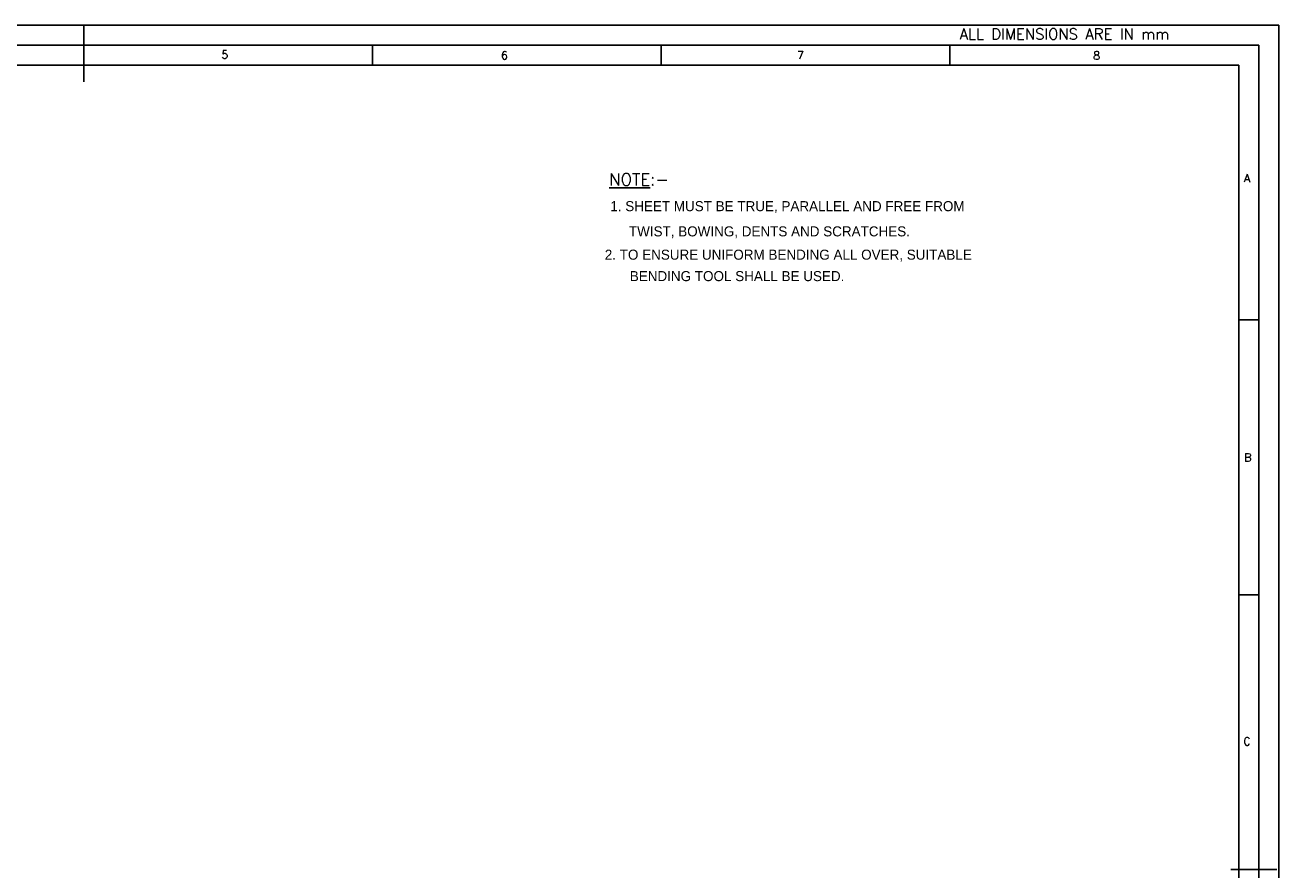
# Model space of a CAD drawing. Extents: x 9638 to 13202, y 922 to 3442.
# Tile 7 of 7: x 11332 to 13202, y 2182 to 3442. Entities that reach past the tile are written whole.
import ezdxf
from ezdxf.enums import TextEntityAlignment as Align

# ---------------------------------------------------------------- set-up
doc = ezdxf.new("R2010")
doc.units = 0
doc.header["$MEASUREMENT"] = 0
doc.layers.get('0').update_dxf_attribs({"linetype": 'CONTINUOUS'})
doc.layers.add('TEXT', color=2, linetype='CONTINUOUS')
doc.styles.add('ROMAND', font='romand')
doc.styles.add('ROMANS', font='romans')
doc.styles.add('ROMANT', font='romant')

# ---------------------------------------------------------------- blocks, each defined once
blk = doc.blocks.new('A2')
for p, q in [((594, 420), (0, 420)), ((297, 420), (297, 405.85)), ((594, 0), (594, 420)), ((589, 415), (15, 415)), ((368.75, 415), (368.75, 410)), ((440.5, 415), (440.5, 410)), ((512.25, 415), (512.25, 410)), ((589, 5), (589, 415)), ((584, 410), (95, 410)), ((584, 10), (584, 410)), ((584, 346.67), (589, 346.67)), ((584, 278.33), (589, 278.33)), ((582.06, 210), (593.47, 210))]:
    blk.add_line(p, q)
at = {"color": 7, "style": 'ROMANS', "width": 1.3}
blk.add_attdef('DRG_NO', (70.14, 412.28), '', height=3.5, rotation=180, dxfattribs=at)
at = {"style": 'ROMANS'}
for tag, p, width in [('SHTNO', (9.07, 107.77), 0.8), ('REV_NO', (9.09, 98.48), 0.8), ('DRG_NO', (9.17, 70.14), 0.9)]:
    blk.add_attdef(tag, p, '', height=2.8, rotation=90, dxfattribs=dict(at, width=width))
at = {"color": 7, "style": 'ROMANS'}
for tag, p, height in [('PRODUCT', (483.32, 73.62), 4), ('DRN_SIGN', (535.97, 58.04), 2), ('CHD_SIGN', (535.8, 52), 2), ('APP_SIGN', (535.72, 46.19), 2), ('TITLE1', (425.97, 19.61), 3.5), ('TITLE2', (425.65, 13.39), 3.5)]:
    blk.add_attdef(tag, p, '', height=height, dxfattribs=at)
for tag, height, p in [('DRN_DATE', 1.7, (562.23, 59.45)), ('CHD_DATE', 1.7, (562.13, 53.93)), ('APP_DATE', 1.7, (562.13, 47.43)), ('NOVAR', 2.5, (577.98, 47.88)), ('SCALE', 2.5, (485.64, 32.88)), ('ITNO', 2.5, (562.34, 33.54)), ('REFTOASSY', 2.5, (532.31, 32.26)), ('NOIT', 2.5, (577.66, 31.84)), ('REV_NO', 3.5, (578.69, 19.15)), ('SHTNO', 2.5, (541.3, 12.54)), ('NOSHT', 2.5, (581.13, 12.72))]:
    blk.add_attdef(tag, text='', height=height, dxfattribs=at).set_placement(p, align=Align.MIDDLE)
at = {"color": 7, "style": 'ROMANS', "width": 0.8}
blk.add_attdef('WEIGHT', text='', height=2.3, dxfattribs=at).set_placement((504.27, 32.63), align=Align.MIDDLE)
at = {"color": 7, "style": 'ROMANS', "width": 1.3}
blk.add_attdef('DRG_NO', (514.76, 19.09), '', height=3.5, dxfattribs=at)
at = {"layer": 'TEXT', "style": 'ROMAND'}
for s, height, p in [('ALL DIMENSIONS ARE IN mm', 2.7, (514.66, 416.42)), ('5', 2, (331.2, 411.64)), ('6', 2, (400.66, 411.45)), ('7', 2, (474.26, 411.5)), ('8', 2, (547.86, 411.42)), ('A', 2, (585.3, 380.96)), ('B', 2, (585.36, 311.5)), ('C', 2, (585.18, 240.88))]:
    blk.add_text(s, height=height, dxfattribs=at).set_placement(p)

msp = doc.modelspace()

# ---------------------------------------------------------------- block references
at = {"xscale": 6, "yscale": 6, "zscale": 6}
msp.add_blockref('A2', (9637.77, 922.44), dxfattribs=at)

# ---------------------------------------------------------------- texts
at = {"layer": 'TEXT', "style": 'ROMANT'}
msp.add_text('%%UNOTE%%U:-', height=18, dxfattribs=at).set_placement((12203.23, 3203.12))
at = {"layer": 'TEXT'}
for s, p in [('1. SHEET MUST BE TRUE, PARALLEL AND FREE FROM ', (12204.78, 3164.75)), ('TWIST, BOWING, DENTS AND SCRATCHES.', (12232.54, 3127.15)), ('2. TO ENSURE UNIFORM BENDING ALL OVER, SUITABLE ', (12196.57, 3092.37)), ('BENDING TOOL SHALL BE USED.', (12233.88, 3060.39))]:
    msp.add_text(s, height=15, dxfattribs=at).set_placement(p)

doc.saveas('drawing.dxf')
